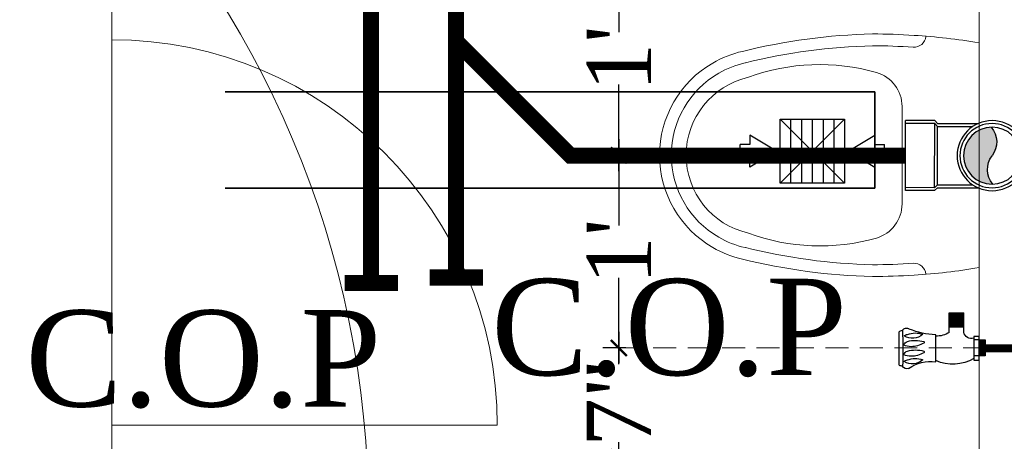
# Model space of a CAD drawing. Header units: inches. Extents: x 105152 to 158499, y 12149 to 30915.
# Tile 224 of 256: x 127213 to 127275, y 21482 to 21508. Entities that reach past the tile are written whole.
import ezdxf

# ---------------------------------------------------------------- set-up
doc = ezdxf.new("R2010")
doc.units = ezdxf.units.IN
doc.header["$MEASUREMENT"] = 0
doc.header["$PDMODE"] = 34
doc.linetypes.add('DASHED2', pattern=[0.375, 0.25, -0.125])
for name, color, linetype in [('0-SA-DUCT', 250, 'Continuous'), ('PP--DIM', 7, 'Continuous'), ('PP-HVAC- GRILL', 1, 'Continuous'), ('PP-SPRINKLER', 1, 'Continuous')]:
    doc.layers.add(name, color=color, linetype=linetype)
for name, color, linetype, lineweight in [('AR - PLAN', 251, 'Continuous', 5), ('CENTER', 46, 'DASHED2', 9), ('COVERAGE ', 251, 'Continuous', 5), ('DIFFUSER', 3, 'Continuous', 30), ('DRAINAGE ', 7, 'Continuous', 9), ('EXHAUST AIR DUCT', 13, 'Continuous', 35), ('HVAC SERVICE', 1, 'Continuous', 35), ('PD_BRICK WALL_115', 134, 'Continuous', 30), ('PD_FIXTURE', 21, 'Continuous', 25), ('PL. FICTURE', 4, 'Continuous', 25), ('PP- 75DIA Soil Waste Sewer pipe', 90, 'Continuous', 9), ('PP-Domestic  Cold Water Supply', 5, 'Continuous', 25), ('PP-Soil Pipe', 1, 'Continuous', 25), ('PP-SWP', 1, 'Continuous', 25), ('PP-TEXT', 7, 'Continuous', 40), ('WATER SUPPLY ', 7, 'Continuous', 9)]:
    doc.layers.add(name, color=color, linetype=linetype, lineweight=lineweight)
doc.styles.add('Arial', font='GOTHIC.TTF')
doc.styles.get("Standard").update_dxf_attribs({"font": 'arial.ttf', "height": 6})
doc.styles.add('TIMES NEW ROMAN', font='times.ttf')
doc.dimstyles.new('ISO-10', dxfattribs={"dimtxt": 6, "dimasz": 0.5, "dimexe": 1.25, "dimexo": 0.625, "dimtad": 1, "dimtoh": 1, "dimdec": 1, "dimlunit": 4, "dimtxsty": 'Standard', "dimblk": 'ARCHTICK', "dimcen": 2.5, "dimclrt": 3, "dimadec": 0, "dimazin": 0, "dimtfac": 1, "dimtdec": 1, "dimtmove": 1, "dimatfit": 3, "dimfxl": 1, "dimarcsym": 0})
doc.dimstyles.new('PP-DIM', dxfattribs={"dimtxt": 4, "dimasz": 1, "dimexe": 1, "dimexo": 1, "dimgap": 0.09, "dimtad": 0, "dimdec": 0, "dimzin": 0, "dimdsep": 46, "dimlunit": 4, "dimtxsty": 'TIMES NEW ROMAN', "dimblk": 'ARCHTICK', "dimcen": 0.09, "dimdle": 1, "dimclrd": 256, "dimclre": 256, "dimclrt": 256, "dimadec": 0, "dimazin": 0, "dimtfac": 1, "dimtdec": 4, "dimtofl": 0, "dimtmove": 1, "dimatfit": 3, "dimfxl": 1, "dimtolj": 1, "dimtzin": 0, "dimlwd": -1, "dimlwe": -1, "dimarcsym": 0})

# ---------------------------------------------------------------- blocks, each defined once
blk = doc.blocks.new('PP-CEILING PENDANT')
at = {"layer": 'COVERAGE ', "color": 8, "lineweight": 5}
blk.add_circle((0, -1.164153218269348e-10), 1700, dxfattribs=at)
blk = doc.blocks.new('zw$E1C9')
at = {"layer": '0-SA-DUCT', "color": 1}
for p, q in [((0, 3.743858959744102), (5.99999999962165, 9.743858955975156)), ((0, 9.743858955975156), (5.99999999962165, 3.743858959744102)), ((0, 8.743858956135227), (5.99999999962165, 8.743858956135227)), ((0, 7.74385895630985), (5.99999999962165, 7.74385895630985)), ((0, 6.743858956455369), (5.99999999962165, 6.743858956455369)), ((5.99999999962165, 5.74385895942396), (0, 5.74385895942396)), ((5.99999999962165, 4.743858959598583), (0, 4.743858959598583))]:
    blk.add_line(p, q, dxfattribs=at)
at = {"layer": '0-SA-DUCT', "color": 1, "lineweight": 30}
blk.add_lwpolyline([(0, 9.743858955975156), (5.99999999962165, 9.743858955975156), (5.99999999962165, 3.743858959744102), (0, 3.743858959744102)], close=True, dxfattribs=at)
at = {"layer": 'DIFFUSER', "color": 3, "extrusion": (2.8008928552e-06, 4.46e-14, 0.9999999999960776)}
for p, q in [((2.382324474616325, 12.58816672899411, -6.672635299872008e-06), (2.382324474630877, 13.48771791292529, -6.672635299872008e-06)), ((2.382324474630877, 13.48771791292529, -6.672635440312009e-06), (3.617675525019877, 13.48771791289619, -1.013272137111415e-05)), ((3.617675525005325, 12.58816672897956, -1.013272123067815e-05), (3.617675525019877, 13.48771791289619, -1.013272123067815e-05)), ((2.999999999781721, 10.09744650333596, -8.402677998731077e-06), (1.508865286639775, 12.58816672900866, -4.226169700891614e-06)), ((1.508865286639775, 12.58816672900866, -4.226169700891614e-06), (2.382324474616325, 12.58816672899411, -6.672635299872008e-06)), ((2.999999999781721, 10.09744650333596, -8.402677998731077e-06), (4.491134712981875, 12.58816672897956, -1.257918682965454e-05)), ((4.491134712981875, 12.58816672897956, -1.257918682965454e-05), (3.617675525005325, 12.58816672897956, -1.013272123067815e-05))]:
    blk.add_line(p, q, dxfattribs=at)
at = {"layer": 'DIFFUSER', "color": 8, "extrusion": (-4.46e-14, -2.8008928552e-06, 0.9999999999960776)}
blk.add_line((0.9999999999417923, 8.74385895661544, -2.800892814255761e-06), (0.9999999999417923, 8.74385895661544, -2.800892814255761e-06), dxfattribs=at)
at = {"layer": 'DIFFUSER', "color": 3, "extrusion": (2.8008928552e-06, -4.46e-14, 0.9999999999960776)}
for p, q in [((2.999999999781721, 3.390271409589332, -8.402677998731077e-06), (1.508865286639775, 0.8995511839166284, -4.226169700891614e-06)), ((2.999999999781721, 3.390271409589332, -8.402677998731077e-06), (4.491134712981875, 0.8995511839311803, -1.257918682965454e-05)), ((1.508865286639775, 0.8995511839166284, -4.226169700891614e-06), (2.382324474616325, 0.8995511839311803, -6.672635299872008e-06)), ((2.382324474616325, 0.8995511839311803, -6.672635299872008e-06), (2.382324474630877, 0, -6.672635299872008e-06)), ((2.382324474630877, 0, -6.672635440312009e-06), (3.617675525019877, 2.91038304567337e-11, -1.013272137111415e-05)), ((4.491134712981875, 0.8995511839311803, -1.257918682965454e-05), (3.617675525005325, 0.8995511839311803, -1.013272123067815e-05)), ((3.617675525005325, 0.8995511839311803, -1.013272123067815e-05), (3.617675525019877, 2.91038304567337e-11, -1.013272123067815e-05))]:
    blk.add_line(p, q, dxfattribs=at)
blk = doc.blocks.new('HVAC SERVICE')
at = {"layer": 'EXHAUST AIR DUCT'}
for p, q in [((1094.519830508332, -99.10580317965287, 0.0001505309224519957), (1032.563114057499, -99.10580317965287, 0.0001505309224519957)), ((1094.519830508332, -105.1058031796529, 0.0001505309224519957), (1094.519830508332, -99.10580317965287, 0.0001505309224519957)), ((1094.519830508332, -105.1058031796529, 0.0001505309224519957), (1028.864956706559, -105.1058031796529, 0.0001505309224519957))]:
    blk.add_line(p, q, dxfattribs=at)
at = {"layer": 'PP-HVAC- GRILL', "lineweight": 30, "ltscale": 1000, "xscale": 0.6666666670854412, "yscale": 0.6666666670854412, "zscale": 0.6666666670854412, "rotation": 90}
blk.add_blockref('zw$E1C9', (1095.119531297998, -104.8087399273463, 0.0001581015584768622), dxfattribs=at)
blk = doc.blocks.new('ANGLE VALVE1-PP')
at = {"layer": 'CENTER', "ltscale": 5}
blk.add_line((-5.958944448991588e-11, 19.9410536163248), (-5.958944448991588e-11, 0.001330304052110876), dxfattribs=at)
at = {"layer": 'PL. FICTURE'}
for p, q in [((0.941770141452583, 4.684573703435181), (-0.8867600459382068, 4.68648725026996)), ((0.7492816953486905, 2.687720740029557), (-0.7153139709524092, 2.689253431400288)), ((-0.8490746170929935, 1.947424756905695), (-1.910758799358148, 1.947424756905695)), ((-1.910758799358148, 1.947424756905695), (-1.910758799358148, 1.161958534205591)), ((-1.855982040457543, 1.947424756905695), (-1.855982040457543, 1.161958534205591)), ((-1.801205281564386, 1.947424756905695), (-1.801205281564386, 1.161958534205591)), ((-1.74642852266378, 1.947424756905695), (-1.74642852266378, 1.161958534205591)), ((-1.691651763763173, 1.947424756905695), (-1.691651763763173, 1.161958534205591)), ((-1.636875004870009, 1.947424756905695), (-1.636875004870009, 1.161958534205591)), ((-1.582098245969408, 1.947424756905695), (-1.582098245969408, 1.161958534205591)), ((-1.527321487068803, 1.947424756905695), (-1.527321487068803, 1.161958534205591)), ((-1.472544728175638, 1.947424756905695), (-1.472544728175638, 1.161958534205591)), ((-1.417767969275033, 1.947424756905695), (-1.417767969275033, 1.161958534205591)), ((-1.362991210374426, 1.947424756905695), (-1.362991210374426, 1.161958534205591)), ((-1.30821445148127, 1.947424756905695), (-1.30821445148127, 1.161958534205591)), ((-1.253437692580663, 1.947424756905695), (-1.253437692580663, 1.161958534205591)), ((-1.198660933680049, 1.947424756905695), (-1.198660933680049, 1.161958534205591)), ((-1.14505909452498, 1.947424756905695), (-1.14505909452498, 1.161958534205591)), ((-0.8498966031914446, 1.161958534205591), (-1.910758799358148, 1.161958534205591)), ((-0.6320175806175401, 0.329990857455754), (-0.6317174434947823, 0.6167932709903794)), ((-0.6317174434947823, 0.6167932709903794), (0.6613491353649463, 0.616793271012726)), ((-0.4368964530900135, 0.3311401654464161), (-0.4365977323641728, 0.6165890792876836)), ((0.4374621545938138, 0.3302251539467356), (0.4377608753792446, 0.6156740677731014)), ((0.6613491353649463, 0.616793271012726), (0.6613491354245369, 0.3299908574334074)), ((0.6613491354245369, 0.3299908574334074), (-0.6320175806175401, 0.329990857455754)), ((-0.4368964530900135, 0.3311401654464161), (-0.4368964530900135, 0.001330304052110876)), ((-0.4368964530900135, 0.2752140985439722), (0.4368964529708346, 0.2752140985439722)), ((-0.4368964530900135, 0.2204373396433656), (0.4368964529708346, 0.2204373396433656)), ((-0.4368964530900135, 0.1656605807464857), (0.4368964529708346, 0.1656605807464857)), ((-0.4368964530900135, 0.1108838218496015), (0.4368964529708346, 0.1108838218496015)), ((-0.4368964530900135, 0.05610706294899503), (0.4368964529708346, 0.05610706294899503)), ((-0.4368964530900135, 0.001330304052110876), (0.4368964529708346, 0.001330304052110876)), ((-5.95896665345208e-11, 0.001330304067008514), (8.881784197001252e-16, 0.329990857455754)), ((0.4368964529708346, 0.001330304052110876), (0.4374621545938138, 0.3302251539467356))]:
    blk.add_line(p, q, dxfattribs=at)
for centre, radius, start, end in [((-0.8146020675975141, 4.281226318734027), 0.2626416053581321, 123.5384068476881, 216.0532510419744), ((-0.4635642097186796, 4.413362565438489), 0.5036782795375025, 147.1623665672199, 170.0789033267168), ((0.0369206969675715, 21.73955145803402), 17.26819344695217, 266.6913442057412, 273.1887363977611), ((-1.356306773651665, 3.958198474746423), 0.8328645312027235, 317.2334292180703, 32.33775323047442), ((-0.3998327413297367, 4.170459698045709), 0.3439486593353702, 137.3014595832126, 170.6652815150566), ((-0.02760832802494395, 4.095806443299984), 0.3534849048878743, 110.2975229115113, 157.3492269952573), ((-1.083284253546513, 4.024900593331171), 1.016143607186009, 0.5091387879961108, 23.33129524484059), ((0.4931577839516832, 4.095806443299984), 0.3534849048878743, 110.2975229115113, 157.3492269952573), ((-0.5625181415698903, 4.024900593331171), 1.016143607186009, 0.5091387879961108, 23.33129524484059), ((0.03678778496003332, 3.963887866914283), 0.8328645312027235, 317.2334292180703, 32.33775323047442), ((0.9932618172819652, 4.176149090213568), 0.3439486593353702, 137.3014595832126, 170.6652815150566), ((1.618409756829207, 4.785114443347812), 0.684068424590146, 188.4516454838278, 204.8079799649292), ((0.8509841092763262, 4.258430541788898), 0.2808844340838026, 340.0866729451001, 58.56648593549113), ((-5.191320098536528, 2.471340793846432), 4.481307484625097, 2.787222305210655, 21.67746638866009), ((0.3973558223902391, 3.801734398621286), 1.213273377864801, 159.5193038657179, 199.7036689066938), ((1.218544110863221, 3.800502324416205), 1.630488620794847, 164.6565019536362, 196.3906374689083), ((-1.442980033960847, 4.048994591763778), 1.375881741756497, 329.0019570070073, 359.3726565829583), ((1.739310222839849, 3.800502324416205), 1.630488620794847, 164.6565019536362, 196.3906374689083), ((-0.9222139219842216, 4.048994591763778), 1.375881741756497, 329.0019570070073, 359.3726565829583), ((1.790450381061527, 3.807423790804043), 1.213273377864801, 159.5193038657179, 199.7036689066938), ((2.893463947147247, 2.938865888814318), 2.158840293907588, 145.4640753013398, 186.6805372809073), ((-0.3046383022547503, 3.357242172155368), 0.04436324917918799, 202.3068022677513, 337.6931977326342), ((0.2161278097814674, 3.357242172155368), 0.04436324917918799, 202.3068022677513, 337.6931977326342), ((-1.828759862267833, 2.607968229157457), 1.181567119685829, 326.0105555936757, 3.941421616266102), ((-1.300495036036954, 1.7622408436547), 2.189676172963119, 328.420261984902, 25.00436318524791), ((-0.9512854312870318, 0.7400630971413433), 0.4339071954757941, 343.4814845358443, 76.48707097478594)]:
    blk.add_arc(centre, radius, start, end, dxfattribs=at)
blk = doc.blocks.new('_ArchTick')
at = {"color": 0, "linetype": 'ByBlock', "const_width": 0.15}
blk.add_lwpolyline([(-0.5, -0.5), (0.5, 0.5)], dxfattribs=at)
blk = doc.blocks.new('*D786')
at = {"layer": 'Defpoints', "color": 0}
for p in [(691.2351494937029, 210.6538608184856), (692.6642444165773, 210.6538608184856), (692.6642444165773, 203.8413587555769)]:
    blk.add_point(p, dxfattribs=at)
at = {"layer": 'PP--DIM', "ltscale": 12}
for p, q in [((691.2351494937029, 211.6538608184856), (691.2351494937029, 209.7139616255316)), ((691.6642444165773, 210.6538608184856), (690.2351494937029, 210.6538608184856)), ((691.2351494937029, 202.8413587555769), (691.2351494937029, 204.7812579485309)), ((691.6642444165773, 203.8413587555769), (690.2351494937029, 203.8413587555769))]:
    blk.add_line(p, q, dxfattribs=at)
at = {"layer": 'PP--DIM'}
for p, rotation in [((691.2351494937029, 210.6538608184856), 90), ((691.2351494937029, 203.8413587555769), 270)]:
    blk.add_blockref('_ArchTick', p, dxfattribs=dict(at, rotation=rotation))
at = {"layer": 'PP--DIM', "insert": (691.2351494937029, 207.2476097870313), "char_height": 4, "attachment_point": 5, "rotation": 90, "style": 'TIMES NEW ROMAN'}
blk.add_mtext('\\A1;7"', dxfattribs=at)
blk = doc.blocks.new('*D787')
at = {"layer": 'Defpoints', "color": 0}
for p in [(691.2351494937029, 222.6538587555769), (700.4010865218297, 222.6538587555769), (692.6642444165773, 210.6538608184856)]:
    blk.add_point(p, dxfattribs=at)
at = {"layer": 'PP--DIM', "ltscale": 12}
for p, q in [((691.2351494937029, 223.6538587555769), (691.2351494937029, 218.2809902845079)), ((699.4010865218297, 222.6538587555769), (690.2351494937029, 222.6538587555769)), ((691.2351494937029, 209.6538608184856), (691.2351494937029, 215.0267292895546)), ((691.6642444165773, 210.6538608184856), (690.2351494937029, 210.6538608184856))]:
    blk.add_line(p, q, dxfattribs=at)
at = {"layer": 'PP--DIM'}
for p, rotation in [((691.2351494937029, 222.6538587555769), 90), ((691.2351494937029, 210.6538608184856), 270)]:
    blk.add_blockref('_ArchTick', p, dxfattribs=dict(at, rotation=rotation))
at = {"layer": 'PP--DIM', "insert": (691.2351494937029, 216.6538597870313), "char_height": 4, "attachment_point": 5, "rotation": 90, "style": 'TIMES NEW ROMAN'}
blk.add_mtext("\\A1;1'", dxfattribs=at)
blk = doc.blocks.new('*D788')
at = {"layer": 'Defpoints', "color": 0}
for p in [(691.2351494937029, 234.7129090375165), (691.2351494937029, 234.7129090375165), (700.4010865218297, 222.6538587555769)]:
    blk.add_point(p, dxfattribs=at)
at = {"layer": 'PP--DIM', "ltscale": 12}
for p, q in [((691.2351494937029, 235.7129090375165), (691.2351494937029, 230.3105143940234)), ((690.2351494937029, 234.7129090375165), (690.2351494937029, 234.7129090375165)), ((691.2351494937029, 221.6538587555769), (691.2351494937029, 227.0562533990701)), ((699.4010865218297, 222.6538587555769), (690.2351494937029, 222.6538587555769))]:
    blk.add_line(p, q, dxfattribs=at)
at = {"layer": 'PP--DIM'}
for p, rotation in [((691.2351494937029, 234.7129090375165), 90), ((691.2351494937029, 222.6538587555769), 270)]:
    blk.add_blockref('_ArchTick', p, dxfattribs=dict(at, rotation=rotation))
at = {"layer": 'PP--DIM', "insert": (691.2351494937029, 228.6833838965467), "char_height": 4, "attachment_point": 5, "rotation": 90, "style": 'TIMES NEW ROMAN'}
blk.add_mtext("\\A1;1'", dxfattribs=at)
blk = doc.blocks.new('PP-WC CONNECTOR BEND')
at = {"lineweight": 30}
h = blk.add_hatch(color=256, dxfattribs=at)
edge = h.paths.add_edge_path()
edge.add_ellipse((-79.84568734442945, 16.06918967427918), major_axis=(19.39290396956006, 18.32186724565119), ratio=1, start_angle=96.33861705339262, end_angle=173.6613829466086, ccw=False)
edge.add_ellipse((-101.1428493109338, 0.0003864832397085), major_axis=(22.89194586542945, -24.23013451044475), ratio=0.9999999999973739, start_angle=-45.00000000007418, end_angle=134.9999999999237, ccw=False)
edge.add_ellipse((-122.4400112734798, -16.0684167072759), major_axis=(18.3218672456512, -19.39290396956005), ratio=1, start_angle=6.33861705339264, end_angle=83.66138294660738)
at = {"linetype": 'Continuous'}
for p, q in [((-37.50000000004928, 37.49999999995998), (-84.90057435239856, 37.49999999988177)), ((-34.09090909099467, 40.90909090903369), (-37.50000000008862, 37.49999999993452)), ((-34.09090909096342, 40.90909090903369), (-5.70708e-11, 40.90909090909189)), ((5.72413e-11, -40.90909090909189), (-5.70708e-11, 40.90909090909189)), ((-37.49999999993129, -37.50000000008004), (-84.90057435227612, -37.50000000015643)), ((-34.09090909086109, -40.90909090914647), (-37.4999999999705, -37.50000000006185)), ((-34.09090909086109, -40.90909090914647), (5.72413e-11, -40.90909090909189))]:
    blk.add_line(p, q, dxfattribs=at)
at = {"linetype": 'Continuous', "ltscale": 0.005}
for p, q in [((-34.09090909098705, 37.49999999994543), (-37.50000000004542, 34.09090909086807)), ((-34.09090909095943, 37.49999999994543), (-6.89511e-11, 37.5)), ((-34.09090909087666, -37.50000000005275), (-34.09090909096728, 37.49999999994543)), ((-37.50000000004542, 34.09090909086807), (-78.63664915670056, 34.09090909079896)), ((-37.49999999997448, -34.09090909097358), (-37.50000000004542, 34.09090909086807)), ((-37.49999999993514, -34.09090909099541), (-78.63664915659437, -34.09090909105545)), ((-34.09090909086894, -37.50000000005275), (-37.49999999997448, -34.09090909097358)), ((-34.09090909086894, -37.50000000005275), (4.14389e-11, -37.5))]:
    blk.add_line(p, q, dxfattribs=at)
at = {"linetype": 'Continuous'}
blk.add_circle((-101.2499999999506, -1.69166e-10), 40.90909090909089, dxfattribs=at)
at = {"lineweight": 30}
for radius in [37.50049768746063, 33.33377572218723]:
    blk.add_circle((-101.1428493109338, 0.0003864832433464), radius, dxfattribs=at)
for centre, start, end in [((-79.84568734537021, 16.06918967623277), 139.7119494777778, 217.0347153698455), ((-122.4400112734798, -16.0684167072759), 319.7119494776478, 37.03471536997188)]:
    blk.add_arc(centre, 26.67912186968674, start, end, dxfattribs=at)
blk = doc.blocks.new('A$C24556D30')
at = {"color": 251, "lineweight": 5}
for p, q in [((170.0000553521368, 400.0000540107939), (170.0000553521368, 20.00005401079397)), ((300.0000553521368, 210.000054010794), (300.0000553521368, 292.2294342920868)), ((300.0000553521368, 210.000054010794), (300.0000553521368, 127.7706737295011))]:
    blk.add_line(p, q, dxfattribs=at)
for points in [[(279.8877858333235, 412.5391608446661, 0.027530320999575), (170.0000553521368, 400.0000540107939, 0.027530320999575)], [(569.74867281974, 385.5564478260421, 0.0549045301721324), (350.0000553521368, 415.000054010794, 0.0549045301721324)], [(564.9384326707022, 366.1435245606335, 0.0549045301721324), (349.5301892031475, 395.0055741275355, 0.0549045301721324)], [(300.0000553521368, 210.000054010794), (300.0000553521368, 290.000054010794, 0.7043924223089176)], [(300.0000553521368, 210.000054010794), (300.0000553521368, 130.0000540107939, -0.7043924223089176)], [(564.9384326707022, 53.85658346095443, -0.0549045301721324), (349.5301892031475, 24.99453389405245, -0.0549045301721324)], [(569.74867281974, 34.44366019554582, -0.0549045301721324), (350.0000553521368, 5.000054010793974, -0.0549045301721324)], [(170.0000553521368, 20.00005401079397, 0.0275303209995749), (279.8877858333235, 7.460947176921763, 0.0275303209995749)]]:
    blk.add_lwpolyline(points, format="xyb", dxfattribs=at)
for centre, radius, start, end in [((279.9358992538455, 412.5424842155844), 20, 184.5904764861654, 273.8822723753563), ((350.0000553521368, -584.9999459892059), 1000, 90, 94.02043563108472), ((350.0000553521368, -584.9999459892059), 980, 90, 94.02043563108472), ((530.0000553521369, 210.000054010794), 180, 59.99999999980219, 77.24246783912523), ((360.0000553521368, 292.2294342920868), 60, 105.9249351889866, 180), ((439.0485481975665, 15.1852102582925), 348.1009654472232, 69.7009941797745, 105.9249351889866), ((530.0000553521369, 210.000054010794), 160, 59.99999999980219, 77.24246783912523), ((530.0000553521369, 210.000054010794), 180, 0, 59.99999999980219), ((530.0000553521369, 210.000054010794), 135, 0, 77.24246783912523), ((530.0000553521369, 210.000054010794), 160, 0, 59.99999999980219), ((530.0000553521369, 210.000054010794), 135, 282.7575321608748, 0), ((530.0000553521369, 210.000054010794), 160, 300.0000000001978, 0), ((530.0000553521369, 210.000054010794), 180, 300.0000000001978, 0), ((360.0000553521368, 127.7706737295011), 60, 180, 254.0750648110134), ((439.0485481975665, 404.8148977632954), 348.1009654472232, 254.0750648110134, 290.2990058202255), ((530.0000553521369, 210.000054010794), 160, 282.7575321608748, 300.0000000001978), ((530.0000553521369, 210.000054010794), 180, 282.7575321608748, 300.0000000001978), ((279.9358992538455, 7.457623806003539), 20, 86.1177276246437, 175.4095235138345), ((350.0000553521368, 1005.000054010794), 980, 265.9795643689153, 270), ((350.0000553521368, 1005.000054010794), 1000, 265.9795643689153, 270)]:
    blk.add_arc(centre, radius, start, end, dxfattribs=at)
blk = doc.blocks.new('FIRST FLOOR PLAN 0')
at = {"layer": 'PD_BRICK WALL_115', "color": 251, "lineweight": 5}
blk.add_line((-14.99970914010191, -17.99980802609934), (-14.99970914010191, -121.874808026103), dxfattribs=at)
at = {"layer": 'PD_FIXTURE', "color": 251, "lineweight": 5, "ltscale": 12}
for p, q in [((-68.99970914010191, -82.24980802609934), (-68.99970914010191, -95.87480802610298)), ((-68.99970914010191, -119.874808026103), (-68.99970914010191, -95.87480802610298)), ((-68.99970914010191, -119.874808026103), (-68.99970914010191, -121.874808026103)), ((-68.99970914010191, -119.874808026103), (-44.99970914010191, -119.874808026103))]:
    blk.add_line(p, q, dxfattribs=at)
blk.add_arc((-68.99970914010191, -119.874808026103), 24, 0, 90, dxfattribs=at)
at = {"layer": 'PD_FIXTURE', "color": 251, "ltscale": 12, "xscale": 0.03684210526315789, "yscale": 0.03684210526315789, "zscale": 0.03684210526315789, "rotation": 180}
blk.add_blockref('A$C24556D30', (-8.736549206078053, -95.32546393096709), dxfattribs=at)
blk = doc.blocks.new('WATER SUPPLY')
at = {"layer": 'PP-Domestic  Cold Water Supply', "const_width": 0.4999999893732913}
blk.add_lwpolyline([(713.664233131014, 210.6370876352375), (722.6543033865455, 210.6370876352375), (722.6543033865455, 300.3961816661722)], dxfattribs=at)
at = {"layer": 'PL. FICTURE', "xscale": -1.143695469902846, "yscale": 1.143695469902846, "zscale": 1.143695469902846, "rotation": 89.9999999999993}
blk.add_blockref('ANGLE VALVE1-PP', (714.0416421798, 210.6538608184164), dxfattribs=at)
at = {"layer": 'PP--DIM', "ltscale": 12}
for base, p1, p2, picture, middle in [((691.2351494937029, 234.7129090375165), (700.4010865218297, 222.6538587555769), (691.2351494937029, 234.7129090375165), '*D788', (691.2351494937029, 228.6833838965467)), ((691.2351494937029, 222.6538587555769), (692.6642444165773, 210.6538608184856), (700.4010865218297, 222.6538587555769), '*D787', (691.2351494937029, 216.6538597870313)), ((691.2351494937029, 210.6538608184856), (692.6642444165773, 203.8413587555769), (692.6642444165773, 210.6538608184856), '*D786', (691.2351494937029, 207.2476097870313))]:
    dim = blk.add_linear_dim(base=base, p1=p1, p2=p2, angle=90, dimstyle='PP-DIM', override={"dimblk": 'ArchTick'}, dxfattribs=at)
    dim.commit()
    dim.dimension.update_dxf_attribs({"geometry": picture, "text_midpoint": middle})
blk = doc.blocks.new('DRAINAGE')
at = {"layer": 'PP- 75DIA Soil Waste Sewer pipe', "ltscale": 0.015}
blk.add_lwpolyline([(960.8100664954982, 608.8123222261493, 1, 1, 0), (972.4046672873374, 597.2177214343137, 0.9999999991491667, 0.9999999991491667, 0), (972.4046672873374, 534.0663115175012, 0.9999999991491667, 0.9999999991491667, 0)], format="xyseb", dxfattribs=at)
at = {"layer": 'PP- 75DIA Soil Waste Sewer pipe', "ltscale": 0.015, "const_width": 0.9999999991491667}
blk.add_lwpolyline([(974.088296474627, 534.0663115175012), (970.7659149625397, 534.0663115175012)], dxfattribs=at)
at = {"layer": 'PP-Soil Pipe', "color": 1, "ltscale": 0.015}
for points in [[(968.707637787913, 604.7827152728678, 1, 1, 0), (977.6935499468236, 595.7968031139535, 0.9999999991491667, 0.9999999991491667, 0), (977.6935499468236, 534.418084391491, 0.9999999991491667, 0.9999999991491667, 0)], [(977.6935499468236, 549.1412426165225, 0.9999999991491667, 0.9999999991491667, 0), (984.8340711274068, 542.0007214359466, 0.9999999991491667, 0.9999999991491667, 0), (1005.686240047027, 542.0007214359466, 0.9999999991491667, 0.9999999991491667, 0)]]:
    blk.add_lwpolyline(points, format="xyseb", dxfattribs=at)
at = {"layer": 'PP-Soil Pipe', "color": 1, "ltscale": 0.015, "const_width": 0.9999999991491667}
blk.add_lwpolyline([(979.3771791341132, 534.418084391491), (976.054797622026, 534.418084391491)], dxfattribs=at)
at = {"layer": 'PP-SWP', "xscale": -0.05333333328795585, "yscale": 0.05333333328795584, "zscale": 0.05333333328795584, "rotation": 359.8999181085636}
blk.add_blockref('PP-WC CONNECTOR BEND', (1005.686260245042, 542.0122845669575), dxfattribs=at)
at = {"layer": 'PP-TEXT', "char_height": 5.999999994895, "width": 26.66140014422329, "attachment_point": 7, "style": 'Arial'}
for insert in [(979.8901068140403, 528.2069824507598), (950.8860510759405, 526.2539948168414)]:
    blk.add_mtext('{\\fTimes New Roman|b0|i0|c0|p0;C.O.P}', dxfattribs=dict(at, insert=insert))
at = {"layer": 'PP- 75DIA Soil Waste Sewer pipe', "ltscale": 0.015}
blk.add_leader([(972.4046672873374, 574.8695439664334), (972.4046672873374, 542.5012943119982)], dimstyle='ISO-10', override={"dimasz": 12, "dimgap": 0.625, "dimtad": 0}, dxfattribs=at)
at = {"layer": 'PP-Soil Pipe', "color": 1, "lineweight": 5, "ltscale": 0.015}
blk.add_leader([(977.6041754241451, 573.100950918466), (977.6041754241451, 540.7327012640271)], dimstyle='ISO-10', override={"dimasz": 12, "dimgap": 0.625, "dimtad": 0}, dxfattribs=at)
at = {"layer": 'PP-TEXT', "insert": (880.9152950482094, 538.8583606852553, -0.00456549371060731), "char_height": 5.999999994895, "width": 79.39153849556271, "attachment_point": 7, "style": 'Arial', "bg_fill": 2}
blk.add_mtext('\\pxql;{\\fTimes New Roman|b0|i0|c0|p34;%%C75MM WWP }', dxfattribs=at)

msp = doc.modelspace()

# ---------------------------------------------------------------- block references
at = {"layer": 'PP-SPRINKLER', "xscale": 0.03543314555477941, "yscale": 0.03543314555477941, "zscale": 35.43314555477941}
msp.add_blockref('PP-CEILING PENDANT', (127174.9115200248, 21476.99848516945), dxfattribs=at)

# ---------------------------------------------------------------- next in the draw order: block references
at = {"layer": 'HVAC SERVICE'}
msp.add_blockref('HVAC SERVICE', (126172.1612291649, 21602.49829319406), dxfattribs=at)

# ---------------------------------------------------------------- next in the draw order: block references
at = {"layer": 'WATER SUPPLY '}
msp.add_blockref('WATER SUPPLY', (126559.4972756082, 21276.78212641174), dxfattribs=at)

# ---------------------------------------------------------------- next in the draw order: block references
at = {"layer": 'DRAINAGE '}
msp.add_blockref('DRAINAGE', (126262.8934601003, 20957.40614984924), dxfattribs=at)

# ---------------------------------------------------------------- next in the draw order: block references
at = {"layer": 'AR - PLAN', "color": 251}
msp.add_blockref('FIRST FLOOR PLAN 0', (127288.1612291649, 21602.49829319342), dxfattribs=at)

doc.saveas('drawing.dxf')
